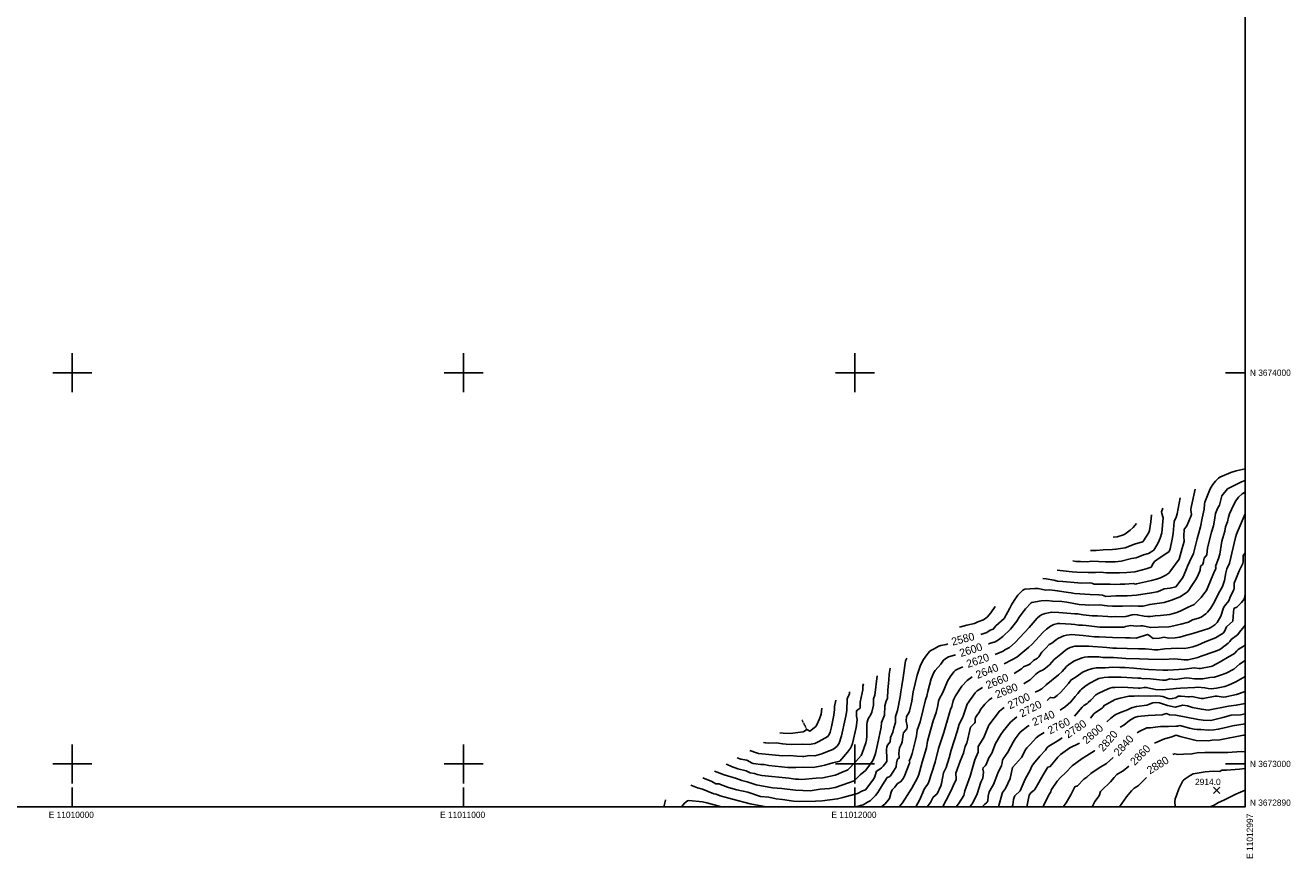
# Model space of a CAD drawing. Header units: feet. Extents: x 11006877 to 11013113, y 3672760 to 3677016.
# Tile 2 of 3: x 11009880 to 11013113, y 3672760 to 3674888. Entities that reach past the tile are written whole.
import ezdxf
from ezdxf.enums import TextEntityAlignment as Align

# ---------------------------------------------------------------- set-up
doc = ezdxf.new("R2010")
doc.units = ezdxf.units.FT
doc.header["$MEASUREMENT"] = 0
doc.linetypes.add('DIVIDE', pattern=[1.25, 0.5, -0.25, 0, -0.25, 0, -0.25])
doc.layers.get('0').update_dxf_attribs({"linetype": 'CONTINUOUS'})
for name, color, linetype in [('DD_CO_IN', 1, 'CONTINUOUS'), ('DD_TM_CR', 7, 'CONTINUOUS'), ('DD_WC_CL', 5, 'DIVIDE'), ('DS_CO_SP', 1, 'CONTINUOUS'), ('DT_CO_EL', 1, 'CONTINUOUS'), ('DT_CO_SP', 1, 'CONTINUOUS'), ('GD_TM_S1', 7, 'CONTINUOUS')]:
    doc.layers.add(name, color=color, linetype=linetype)

# ---------------------------------------------------------------- blocks, each defined once
blk = doc.blocks.new('SSE')
at = {"color": 0, "linetype": 'ByBlock'}
for p, q in [((-3.922005, 3.922005), (3.922005, -3.922005)), ((-3.922005, -3.922005), (3.922005, 3.922005))]:
    blk.add_line(p, q, dxfattribs=at)

msp = doc.modelspace()

# ---------------------------------------------------------------- linework, layer by layer
at = {"layer": 'DD_CO_IN'}
for points, elevation in [([(11012914.7, 3673714.5), (11012921, 3673722.6), (11012928.8, 3673730.4), (11012932.7, 3673733), (11012960.6, 3673744.8), (11012974, 3673748.9), (11012997, 3673754)], 2580), ([(11012883.1, 3673605.8), (11012887.2, 3673627.8), (11012892.2, 3673650.9), (11012893.3, 3673663.7), (11012894.3, 3673669.2), (11012907.6, 3673703), (11012910, 3673707.6), (11012914.7, 3673714.5)], 2580), ([(11012952.3, 3673703), (11012970.7, 3673712.9), (11012987.9, 3673721), (11012997, 3673724.1)], 2600), ([(11012810.9, 3673574.4), (11012813.5, 3673589.1), (11012815.9, 3673619.8), (11012820.7, 3673631), (11012823.2, 3673639.5), (11012831, 3673680)], 2540), ([(11012858, 3673652.2), (11012869.6, 3673702.7)], 2560), ([(11012918.2, 3673618.3), (11012921.6, 3673640.1), (11012926.4, 3673653.3), (11012931.1, 3673661.4), (11012937.1, 3673685.4), (11012952.3, 3673703)], 2600), ([(11012946.9, 3673605.8), (11012951.6, 3673619.2), (11012954.6, 3673630.9), (11012957.4, 3673638.9), (11012967, 3673661.6), (11012973, 3673672.7), (11012980.4, 3673681.6), (11012989.8, 3673690.6), (11012997, 3673694.3)], 2620), ([(11012763.6, 3673546.7), (11012771.7, 3673559), (11012774.7, 3673564.8), (11012779.6, 3673577), (11012784, 3673591.1), (11012787.7, 3673628.7), (11012783.7, 3673640.1), (11012783.5, 3673644.1), (11012786.5, 3673653.9)], 2520), ([(11012836.2, 3673551.2), (11012841.3, 3673568.7), (11012840.7, 3673582.1), (11012841, 3673599.1), (11012842, 3673601), (11012846.7, 3673606.4), (11012849, 3673610.1), (11012859.3, 3673635.2), (11012859.6, 3673637.6), (11012858, 3673648.9), (11012858, 3673652.2)], 2560), ([(11012659.4, 3673579.4), (11012669.9, 3673580.9), (11012685.8, 3673585.2), (11012689.6, 3673587), (11012703.6, 3673597.5), (11012711.2, 3673604.3), (11012719, 3673614.3)], 2480), ([(11012750.6, 3673591.5), (11012752.6, 3673597), (11012755.9, 3673619.1), (11012757.8, 3673637.1)], 2500), ([(11012890.6, 3673517), (11012891.2, 3673522.8), (11012892.5, 3673526.1), (11012899.5, 3673534.5), (11012900.6, 3673552.3), (11012911.3, 3673592.3), (11012916.3, 3673608.6), (11012918.2, 3673618.3)], 2600), ([(11012976.9, 3673591.2), (11012997, 3673639.1)], 2640), ([(11012658, 3673547.8), (11012667, 3673548.6), (11012690.4, 3673552.6), (11012714, 3673561.4), (11012734.4, 3673567.7), (11012736.4, 3673568.7), (11012737.6, 3673570), (11012750.6, 3673591.5)], 2500), ([(11012847.3, 3673498.3), (11012849.8, 3673505.9), (11012854.7, 3673517), (11012865.4, 3673537.6), (11012874.6, 3673575.6), (11012883.1, 3673605.8)], 2580), ([(11012921.7, 3673502), (11012921.5, 3673504.9), (11012922, 3673507.3), (11012928.8, 3673525.4), (11012932, 3673536.3), (11012937.8, 3673569.8), (11012944.7, 3673594.6), (11012946.9, 3673605.8)], 2620), ([(11012950.1, 3673498.4), (11012957.1, 3673513.5), (11012972.1, 3673578.7), (11012974.6, 3673587.1), (11012976.9, 3673591.2)], 2640), ([(11012601.8, 3673545.5), (11012616.4, 3673545.4), (11012634.4, 3673547), (11012658, 3673547.8)], 2500), ([(11012679.8, 3673518.2), (11012706.9, 3673525.2), (11012718.2, 3673527.1), (11012737.5, 3673534.4), (11012750.1, 3673538.2), (11012761.3, 3673544.7), (11012763.6, 3673546.7)], 2520), ([(11012756.9, 3673503.3), (11012761.6, 3673512.2), (11012765.7, 3673517.6), (11012777.4, 3673525.8), (11012797, 3673538.4), (11012802.5, 3673543.4), (11012805.8, 3673549.8), (11012810.9, 3673574.4)], 2540), ([(11012770.5, 3673472.5), (11012780.4, 3673475.8), (11012794.7, 3673482.7), (11012801.6, 3673487.9), (11012807.5, 3673494.3), (11012828.4, 3673523.5), (11012836.2, 3673551.2)], 2560), ([(11012556.6, 3673519), (11012564.5, 3673517.7), (11012576.7, 3673517.4)], 2520), ([(11012576.7, 3673517.4), (11012593.4, 3673517), (11012604.2, 3673518), (11012640.5, 3673516.8), (11012665, 3673517), (11012679.8, 3673518.2)], 2520), ([(11012830.7, 3673427.2), (11012844.8, 3673436.3), (11012848.8, 3673439.4), (11012853.5, 3673444.5), (11012859.5, 3673453.2), (11012871, 3673471.2), (11012876.1, 3673480.6), (11012881.9, 3673495.6), (11012883.2, 3673504.4), (11012884.8, 3673506.8), (11012887.7, 3673508.6), (11012889.3, 3673510.2), (11012890.6, 3673517)], 2600), ([(11012973.2, 3673472.1), (11012981.6, 3673493.6), (11012991, 3673512.2), (11012991.9, 3673517.8), (11012991.8, 3673532.4), (11012997, 3673539.9)], 2660), ([(11012516.8, 3673495.6), (11012554.9, 3673491.1)], 2540), ([(11012554.9, 3673491.1), (11012567.1, 3673489.8), (11012595.6, 3673488.9), (11012614.3, 3673489), (11012627.8, 3673490.1), (11012642.8, 3673488.6), (11012650.8, 3673488.6)], 2540), ([(11012650.8, 3673488.6), (11012675.6, 3673488.4), (11012694.6, 3673489), (11012714.9, 3673491.3), (11012735.1, 3673495.9), (11012746.6, 3673499.3), (11012756.9, 3673503.3)], 2540), ([(11012772.4, 3673440.3), (11012778.7, 3673442.2), (11012790.5, 3673447.5), (11012805.7, 3673449.4), (11012820, 3673453), (11012833.3, 3673470.2), (11012837.4, 3673476.3), (11012841.5, 3673484.3), (11012847.3, 3673498.3)], 2580), ([(11012884.6, 3673425), (11012891.6, 3673435.2), (11012898.2, 3673442.9), (11012918.8, 3673493), (11012921.7, 3673498.8), (11012921.7, 3673502)], 2620), ([(11012901.1, 3673388.3), (11012908.4, 3673397.6), (11012917.6, 3673412.5), (11012929.3, 3673435.5), (11012939.4, 3673453.9), (11012944.5, 3673468.9), (11012947.3, 3673488.8), (11012950.1, 3673498.4)], 2640), ([(11012480.2, 3673474.1), (11012488.3, 3673472.8)], 2560), ([(11012488.3, 3673472.8), (11012507.8, 3673469.6), (11012517.1, 3673467.2), (11012531.1, 3673466.6), (11012569.8, 3673462.5), (11012579.6, 3673462.1)], 2560), ([(11012579.6, 3673462.1), (11012599.5, 3673462.5), (11012605.6, 3673461.7), (11012611.4, 3673459.7), (11012613.9, 3673459.6), (11012652.1, 3673459.6), (11012664.5, 3673458.6), (11012677.6, 3673459.6)], 2560), ([(11012677.6, 3673459.6), (11012690, 3673459.8), (11012710.8, 3673461.3), (11012716.6, 3673459.8), (11012719.8, 3673460), (11012757.7, 3673468.8), (11012770.5, 3673472.5)], 2560), ([(11012934.9, 3673377.4), (11012942, 3673398.8), (11012944.5, 3673403.1), (11012955.1, 3673417.3), (11012959.7, 3673429.2), (11012968.1, 3673445.4), (11012968.9, 3673448.9), (11012969.2, 3673461.8), (11012973.2, 3673472.1)], 2660), ([(11012395.8, 3673397.9), (11012400.8, 3673408), (11012409.9, 3673423), (11012416.3, 3673431), (11012424.6, 3673439.8), (11012429.3, 3673444.2), (11012433.8, 3673446.6), (11012446.6, 3673447.3)], 2580), ([(11012436, 3673396.6), (11012450.1, 3673411.8), (11012451.7, 3673412.6), (11012476.1, 3673417.2), (11012489.9, 3673418.1), (11012504.7, 3673416.4), (11012528.6, 3673415)], 2600), ([(11012446.6, 3673447.3), (11012459.8, 3673448.8), (11012467.4, 3673448.6), (11012487.4, 3673444.3), (11012497.9, 3673444.6), (11012517, 3673442.8), (11012545.2, 3673437.8)], 2580), ([(11012545.2, 3673437.8), (11012552.1, 3673437.7), (11012561.3, 3673435.8), (11012601, 3673433.3), (11012623.2, 3673432.6), (11012632.7, 3673431), (11012640.6, 3673428)], 2580), ([(11012640.6, 3673428), (11012666.7, 3673429.4), (11012695.2, 3673429.7), (11012719.8, 3673431.8), (11012757.8, 3673437.3), (11012772.4, 3673440.3)], 2580), ([(11012736.5, 3673403.3), (11012753.3, 3673407.9), (11012790.3, 3673412.8), (11012808.8, 3673418.4), (11012823.9, 3673424.9), (11012830.7, 3673427.2)], 2600), ([(11012780.4, 3673379.1), (11012804.8, 3673382.1), (11012822.8, 3673387.4), (11012833, 3673391.5), (11012851.7, 3673400.8), (11012866.6, 3673407.3), (11012884.6, 3673425)], 2620), ([(11012965.6, 3673364.7), (11012966.2, 3673376.6), (11012968.3, 3673397.1), (11012969.4, 3673398.5), (11012975.5, 3673401), (11012981, 3673405.5), (11012988.1, 3673412.9), (11012994.2, 3673421.1), (11012997, 3673433.4)], 2680), ([(11012337.1, 3673336.1), (11012345.8, 3673342.1), (11012353.4, 3673344.8), (11012360.2, 3673352.7), (11012381.4, 3673372.1), (11012395.8, 3673397.9)], 2580), ([(11012337.7, 3673375.2), (11012347.4, 3673385.9), (11012358.5, 3673402.7)], 2560), ([(11012366.4, 3673317.5), (11012378, 3673325.7), (11012397.5, 3673344.6), (11012413.4, 3673365.1), (11012419.9, 3673375.2), (11012436, 3673396.6)], 2600), ([(11012465.7, 3673372.2), (11012472.5, 3673378.8), (11012478.1, 3673382.2), (11012486.2, 3673384.8), (11012503.1, 3673387.6), (11012520.7, 3673387.3), (11012562.1, 3673383.5), (11012568.7, 3673383.8), (11012583.5, 3673381.2)], 2620), ([(11012528.6, 3673415), (11012541.5, 3673413.4), (11012573.2, 3673407.4), (11012588.3, 3673407), (11012597.9, 3673405.6), (11012624.9, 3673406.9)], 2600), ([(11012624.9, 3673406.9), (11012644.7, 3673404), (11012658.2, 3673403), (11012683.7, 3673402.9), (11012707.5, 3673404), (11012723.4, 3673403), (11012736.5, 3673403.3)], 2600), ([(11012806.7, 3673351.3), (11012833, 3673357.1), (11012852.2, 3673362.2), (11012862.1, 3673368.6), (11012878, 3673372.8), (11012884.6, 3673375.3), (11012896.5, 3673383.3), (11012901.1, 3673388.3)], 2640), ([(11012267.2, 3673349.2), (11012286.2, 3673354.9), (11012305.8, 3673358.9), (11012313.7, 3673363.6), (11012328.8, 3673368.6), (11012337.7, 3673375.2)], 2560), ([(11012387.8, 3673294), (11012395.2, 3673297.8), (11012409.3, 3673310.6), (11012445.2, 3673348.6), (11012465.7, 3673372.2)], 2620), ([(11012480.6, 3673336.8), (11012489.3, 3673344.4), (11012500, 3673352.5), (11012507.9, 3673356.3), (11012518.3, 3673359), (11012523.8, 3673359.2), (11012552.2, 3673357.5), (11012561.6, 3673356.6), (11012571.2, 3673354.6), (11012581.2, 3673354.7), (11012591, 3673353.6)], 2640), ([(11012583.5, 3673381.2), (11012605.8, 3673378.7), (11012619.8, 3673378.9), (11012646.3, 3673376.6), (11012655.6, 3673376.2), (11012666.9, 3673376.7), (11012684.4, 3673376.2)], 2620), ([(11012591, 3673353.6), (11012625.8, 3673349.8), (11012659.3, 3673349.9), (11012683.3, 3673349.3), (11012687.2, 3673349.7), (11012691.6, 3673351.1)], 2640), ([(11012684.4, 3673376.2), (11012692.1, 3673376.7), (11012708.7, 3673381.2), (11012714.8, 3673381.9), (11012721.4, 3673381.4), (11012738.9, 3673377.8), (11012747.8, 3673376.8), (11012754.8, 3673376.9), (11012767.4, 3673378.7), (11012780.4, 3673379.1)], 2620), ([(11012691.6, 3673351.1), (11012700, 3673353.3), (11012704.8, 3673353.7), (11012718.6, 3673352.3), (11012729.8, 3673353.1), (11012735.4, 3673352.8), (11012755.7, 3673348.7), (11012774.8, 3673349.9), (11012802.2, 3673350.6), (11012806.7, 3673351.3)], 2640), ([(11012847, 3673328.9), (11012863.3, 3673333), (11012903.8, 3673346.4), (11012909.5, 3673349), (11012919.4, 3673355.9), (11012925.3, 3673361.7), (11012934.9, 3673377.4)], 2660), ([(11012894.5, 3673312.1), (11012921.5, 3673322.7), (11012940.5, 3673334.6), (11012944.2, 3673338.9), (11012949.7, 3673350.8), (11012965.6, 3673364.7)], 2680), ([(11012935.3, 3673294.4), (11012953.9, 3673308.8), (11012957.6, 3673312.7), (11012961.4, 3673318.2), (11012977.6, 3673330.3), (11012986, 3673341.3), (11012994.6, 3673351), (11012997, 3673354.4)], 2700), ([(11012321.7, 3673330.9), (11012337.1, 3673336.1)], 2580), ([(11012400.9, 3673266.2), (11012413.2, 3673272.8), (11012444.3, 3673298.4), (11012451.8, 3673305.3), (11012480.6, 3673336.8)], 2640), ([(11012480.9, 3673289), (11012488.7, 3673296.5), (11012496.6, 3673305.4), (11012503.4, 3673309), (11012515, 3673318.1), (11012519.9, 3673321.1), (11012533.9, 3673327.2), (11012540.6, 3673329.2), (11012554.5, 3673330.5), (11012562.3, 3673330)], 2660), ([(11012562.3, 3673330), (11012583.3, 3673328.4), (11012611.8, 3673325), (11012624, 3673325), (11012658.1, 3673323), (11012691.6, 3673322.5)], 2660), ([(11012691.6, 3673322.5), (11012702.9, 3673322.4), (11012718.9, 3673321.2), (11012747.1, 3673330.7), (11012750.5, 3673329), (11012761.9, 3673320.4)], 2660), ([(11012761.9, 3673320.4), (11012778, 3673321.8), (11012789.7, 3673323.7), (11012801.2, 3673321.6), (11012818.4, 3673322), (11012830.5, 3673324), (11012847, 3673328.9)], 2660), ([(11012159.1, 3673226.9), (11012167, 3673249.7), (11012173.8, 3673264.8), (11012180.9, 3673275.6), (11012190.6, 3673287.1), (11012194.1, 3673290.3), (11012201, 3673293.4), (11012214, 3673301), (11012219.6, 3673302.8), (11012232.8, 3673305.7)], 2580), ([(11012232.8, 3673305.7), (11012237, 3673306.9)], 2580), ([(11012340.8, 3673306.4), (11012343.7, 3673308), (11012358.1, 3673312.2), (11012366.4, 3673317.5)], 2600), ([(11012358.2, 3673279.9), (11012379.1, 3673288.4), (11012382.8, 3673291.4), (11012387.8, 3673294)], 2620), ([(11012406.4, 3673231), (11012425.1, 3673242.7), (11012430.6, 3673248), (11012444.7, 3673254.2), (11012448.6, 3673256.5), (11012456, 3673264), (11012466.4, 3673270.4), (11012469.9, 3673273.5), (11012477.7, 3673285.3), (11012480.9, 3673289)], 2660), ([(11012526, 3673280.5), (11012537.1, 3673290), (11012543, 3673294), (11012550, 3673297.5), (11012561.6, 3673301.1), (11012597.6, 3673301.1)], 2680), ([(11012597.6, 3673301.1), (11012608.2, 3673300.6), (11012632.2, 3673298.2), (11012644, 3673297.7), (11012658.8, 3673295.8), (11012668.4, 3673296), (11012695.3, 3673295.2)], 2680), ([(11012695.3, 3673295.2), (11012724.5, 3673294), (11012742.1, 3673294.6), (11012758.3, 3673292.1), (11012765.5, 3673291.5), (11012773.9, 3673292), (11012791.7, 3673294.6)], 2680), ([(11012791.7, 3673294.6), (11012824.2, 3673295.6), (11012841.8, 3673295.3), (11012851, 3673296.4), (11012863.2, 3673299.5), (11012875.8, 3673303.9), (11012894.5, 3673312.1)], 2680), ([(11012851.7, 3673266.2), (11012876, 3673272), (11012884.5, 3673275.5), (11012916.7, 3673286.5), (11012930.4, 3673291.8), (11012935.3, 3673294.4)], 2700), ([(11012883.3, 3673243.8), (11012909.5, 3673248.8), (11012912.7, 3673250.1), (11012932.9, 3673260.8), (11012956.1, 3673274.6), (11012967.3, 3673280.5), (11012970.4, 3673282.8), (11012975.9, 3673289.1)], 2720), ([(11012975.9, 3673289.1), (11012979.4, 3673292.3), (11012997, 3673303.4)], 2720), ([(11012122.8, 3673220.7), (11012129.4, 3673263.7), (11012132.8, 3673270.2)], 2560), ([(11012204.8, 3673238.9), (11012219.5, 3673254.7), (11012226.6, 3673265.2), (11012229.7, 3673268), (11012239.4, 3673273.5), (11012248.4, 3673275.9), (11012257.2, 3673279.1)], 2600), ([(11012380.9, 3673255.7), (11012400.9, 3673266.2)], 2640), ([(11012435.3, 3673206.9), (11012447.7, 3673215), (11012462, 3673229.2), (11012466.6, 3673232.9), (11012471.6, 3673236), (11012481.2, 3673240.5), (11012487.2, 3673245), (11012496.7, 3673253), (11012509, 3673266.7), (11012526, 3673280.5)], 2680), ([(11012488.2, 3673202.1), (11012520.4, 3673228), (11012529.2, 3673236.7), (11012540.3, 3673248.9), (11012546.9, 3673254.5), (11012561.1, 3673263.6), (11012580.2, 3673271.4)], 2700), ([(11012580.2, 3673271.4), (11012587, 3673273.2), (11012594.8, 3673273.8), (11012623.3, 3673273.4), (11012633.3, 3673272.3), (11012661, 3673272.2)], 2700), ([(11012661, 3673272.2), (11012691.9, 3673269.5), (11012727, 3673268.7), (11012750.4, 3673267.5)], 2700), ([(11012750.4, 3673267.5), (11012787.3, 3673266.9), (11012817.2, 3673268.3), (11012841.4, 3673266), (11012851.7, 3673266.2)], 2700), ([(11012967.8, 3673242.5), (11012982.4, 3673254.9), (11012997, 3673264)], 2740), ([(11012051.1, 3673176), (11012056.3, 3673225.3)], 2520), ([(11012079.5, 3673160.1), (11012082.7, 3673168.3), (11012083.6, 3673189.7), (11012086.7, 3673214.3), (11012087.5, 3673229.7), (11012089.7, 3673244.9)], 2540), ([(11012132, 3673121.1), (11012137.8, 3673130.6), (11012139.5, 3673134.8), (11012145, 3673160.3), (11012148.8, 3673184), (11012159.1, 3673226.9)], 2580), ([(11012174.1, 3673138.8), (11012180.2, 3673163.8), (11012183.4, 3673173), (11012185.8, 3673184.8), (11012195.1, 3673217.4), (11012201.5, 3673233.8), (11012204.8, 3673238.9)], 2600), ([(11012215.5, 3673165.9), (11012224.4, 3673182.3), (11012236.2, 3673211.2), (11012243, 3673222.4), (11012252.6, 3673235), (11012256.3, 3673238.5), (11012260.5, 3673241.4), (11012275.9, 3673248.5)], 2620), ([(11012510.1, 3673170), (11012516.6, 3673174.6), (11012525.8, 3673183.2), (11012546, 3673205.5), (11012552.7, 3673214.6), (11012554.5, 3673216.1), (11012565.5, 3673222.9), (11012583.3, 3673235.3), (11012598.7, 3673241.7), (11012607.6, 3673244), (11012616.2, 3673245.3)], 2720), ([(11012616.2, 3673245.3), (11012639.1, 3673246), (11012658, 3673247.2), (11012676.6, 3673246.4), (11012690, 3673246.6), (11012712.8, 3673245.1)], 2720), ([(11012712.8, 3673245.1), (11012720.3, 3673244.1), (11012750.3, 3673241.7), (11012786.6, 3673239.8), (11012799.5, 3673239.8)], 2720), ([(11012799.5, 3673239.8), (11012841.7, 3673241.9), (11012866.4, 3673245.3), (11012879.2, 3673243.8), (11012883.3, 3673243.8)], 2720), ([(11012888.6, 3673217.6), (11012893.1, 3673218), (11012906.7, 3673220.9), (11012918.6, 3673221.5), (11012934.3, 3673226.6), (11012948.8, 3673232.1), (11012967.8, 3673242.5)], 2740), ([(11012902.8, 3673192.8), (11012910, 3673192.2), (11012924.2, 3673193.7), (11012944.9, 3673198.2), (11012954.4, 3673201.3), (11012972.9, 3673209.9), (11012990.8, 3673219.8), (11012997, 3673223.9)], 2760), ([(11012019.8, 3673189.7), (11012020.3, 3673198.7), (11012021.7, 3673205)], 2500), ([(11012103.8, 3673121.6), (11012109, 3673136.2), (11012115.8, 3673171.2), (11012117.2, 3673183.9), (11012120.1, 3673199.4), (11012122.8, 3673220.7)], 2560), ([(11012241.7, 3673130.7), (11012244.5, 3673139.4), (11012247.6, 3673146.8), (11012251.2, 3673160.9), (11012252.9, 3673165.6), (11012257.1, 3673173.7), (11012272.7, 3673198.8), (11012287.1, 3673213.6), (11012299.3, 3673222.7)], 2640), ([(11012307.3, 3673181.7), (11012312.6, 3673186.6), (11012319, 3673191.4), (11012325.8, 3673195.6)], 2660), ([(11012431.1, 3673204.7), (11012435.3, 3673206.9)], 2680), ([(11012460.2, 3673183.5), (11012469.6, 3673187.7), (11012477.6, 3673192.3), (11012488.2, 3673202.1)], 2700), ([(11012538.3, 3673146.8), (11012551.8, 3673158.5), (11012562.6, 3673172.6), (11012569.8, 3673180), (11012576.3, 3673188.3), (11012579.2, 3673191.1), (11012591, 3673200.9), (11012599.8, 3673206.8), (11012616.4, 3673215.4), (11012623.2, 3673218)], 2740), ([(11012615.1, 3673176.8), (11012624.6, 3673182.1), (11012645.3, 3673191.5), (11012651.6, 3673194), (11012657.2, 3673195.4), (11012664.4, 3673195), (11012683.6, 3673196.1), (11012724.4, 3673193.6)], 2760), ([(11012623.2, 3673218), (11012636.7, 3673220.9), (11012647.8, 3673222), (11012663.8, 3673221.6), (11012680.1, 3673221.9), (11012723, 3673219.4)], 2740), ([(11012723, 3673219.4), (11012729.9, 3673219.6), (11012736.6, 3673217.2), (11012743.7, 3673218.2), (11012755, 3673217.8), (11012785.9, 3673213.9), (11012794.5, 3673214.4), (11012801.6, 3673216.7)], 2740), ([(11012724.4, 3673193.6), (11012728.6, 3673193.6), (11012739.7, 3673195.6), (11012744.1, 3673195.8), (11012768.3, 3673190.3), (11012784.6, 3673189.3), (11012812.9, 3673191.9)], 2760), ([(11012801.6, 3673216.7), (11012803.7, 3673217.3), (11012819.4, 3673216), (11012846, 3673220), (11012854.4, 3673219.6), (11012867.8, 3673217.5), (11012888.6, 3673217.6)], 2740), ([(11012812.9, 3673191.9), (11012820.4, 3673193.2), (11012832.1, 3673194.1), (11012868.6, 3673195.2), (11012875.4, 3673196), (11012893.6, 3673194.9), (11012902.8, 3673192.8)], 2760), ([(11011948, 3673139.5), (11011948, 3673147.2), (11011950.7, 3673163.4)], 2460), ([(11011975, 3673114.8), (11011976.9, 3673122.3), (11011979.2, 3673136.2), (11011980.3, 3673166.2), (11011984.6, 3673175.5), (11011985.7, 3673179.2), (11011986.2, 3673184.2)], 2480), ([(11012005.5, 3673113.9), (11012003.7, 3673122.4), (11012004.2, 3673134.8), (11012005.6, 3673137.1), (11012013.6, 3673142.8), (11012013.1, 3673157.5), (11012018.7, 3673181.4), (11012019.8, 3673189.7)], 2500), ([(11012030.4, 3673070.6), (11012030.3, 3673100.8), (11012031, 3673107), (11012032.5, 3673112.9), (11012033.7, 3673115.7), (11012040.5, 3673126.6), (11012043.1, 3673132.4), (11012047, 3673150.2), (11012047.7, 3673166.1), (11012051.1, 3673176)], 2520), ([(11012057.9, 3673049.5), (11012067, 3673093.8), (11012068, 3673105.6), (11012075.1, 3673124.6), (11012076.5, 3673148.9), (11012077.6, 3673154.6), (11012079.5, 3673160.1)], 2540), ([(11012187.6, 3673067.8), (11012199.6, 3673110.5), (11012207.1, 3673131.6), (11012211.6, 3673149.2), (11012213.8, 3673160.8), (11012215.5, 3673165.9)], 2620), ([(11012266.5, 3673101.7), (11012275.6, 3673119.5), (11012286.7, 3673152.8), (11012307.3, 3673181.7)], 2660), ([(11012295.5, 3673094.2), (11012306, 3673105.1), (11012307.3, 3673108), (11012306.9, 3673114.7), (11012308.1, 3673118.7), (11012312.9, 3673126.2), (11012317.4, 3673131.6), (11012321.1, 3673139), (11012331.7, 3673152.7), (11012342.7, 3673163.9)], 2680), ([(11012342.7, 3673163.9), (11012350.4, 3673169.3)], 2680), ([(11012490.8, 3673161.8), (11012499, 3673169.4), (11012500.8, 3673169.8), (11012505.9, 3673168.7), (11012510.1, 3673170)], 2720), ([(11012561.2, 3673122.3), (11012580.3, 3673144.8), (11012584.9, 3673149), (11012592.3, 3673153.8), (11012595.8, 3673156.8), (11012602.4, 3673163.2), (11012615.1, 3673176.8)], 2760), ([(11012610.1, 3673128), (11012614.8, 3673131.9), (11012631.9, 3673142.6), (11012634.5, 3673145.3), (11012637, 3673149.4), (11012640, 3673151.4), (11012664.7, 3673164.3), (11012678, 3673168.1)], 2780), ([(11012678, 3673168.1), (11012700.1, 3673173), (11012713.7, 3673173.4), (11012724.1, 3673174.5), (11012754.7, 3673173.3), (11012767.7, 3673174.3), (11012780.3, 3673173.6)], 2780), ([(11012780.3, 3673173.6), (11012787, 3673172.1), (11012800.4, 3673167.5), (11012804.9, 3673166.6), (11012810.6, 3673167.1), (11012820.2, 3673169.2), (11012826.1, 3673173.5), (11012833.6, 3673173.2)], 2780), ([(11012833.6, 3673173.2), (11012852.1, 3673171.1), (11012854.8, 3673171.2), (11012861.2, 3673172.7), (11012885, 3673167.5), (11012890, 3673167.1), (11012920.4, 3673172.9)], 2780), ([(11012920.4, 3673172.9), (11012925.3, 3673173.1), (11012940.6, 3673170.6), (11012947.8, 3673171.1), (11012963.2, 3673175), (11012974.8, 3673177.2), (11012997, 3673185.3)], 2780), ([(11011899.5, 3673094.8), (11011902.1, 3673098.3), (11011909.2, 3673115.2), (11011913.5, 3673127.6), (11011915.5, 3673142.7)], 2440), ([(11011907.4, 3673057.2), (11011930.6, 3673070.4), (11011932.6, 3673072.8), (11011934.9, 3673077.1), (11011936.5, 3673080.8), (11011940.3, 3673095.1), (11011946, 3673124.6), (11011948, 3673139.5)], 2460), ([(11012154.9, 3673061.1), (11012157.4, 3673072), (11012159, 3673086.2), (11012166.5, 3673107.8), (11012174.1, 3673138.8)], 2600), ([(11012205.2, 3673004.8), (11012213.1, 3673039.1), (11012226.7, 3673080.6), (11012241.7, 3673130.7)], 2640), ([(11012336, 3673084.6), (11012341.7, 3673098.8), (11012369, 3673134.9), (11012377.4, 3673141.7), (11012381.5, 3673144.1)], 2700), ([(11012524.3, 3673137.3), (11012538.3, 3673146.8)], 2740), ([(11012601.8, 3673117.2), (11012610.1, 3673128)], 2780), ([(11012664.9, 3673125.2), (11012676.1, 3673130.8), (11012696.8, 3673138.3), (11012707, 3673143.7), (11012719, 3673146.4), (11012745.8, 3673150.3), (11012761.4, 3673156.5)], 2800), ([(11012701.8, 3673111.4), (11012714.1, 3673118.4), (11012722.9, 3673121.4), (11012749.4, 3673123.9), (11012784.9, 3673125.8), (11012792.8, 3673128)], 2820), ([(11012761.4, 3673156.5), (11012768.6, 3673157.3), (11012777.8, 3673156), (11012798.9, 3673149.5), (11012818.1, 3673145.4), (11012838, 3673150.2), (11012849.5, 3673148.1), (11012862.5, 3673144.4)], 2800), ([(11012792.8, 3673128), (11012795.8, 3673128.7), (11012803.8, 3673125.9), (11012820.1, 3673124.3), (11012877.3, 3673113.8), (11012889.7, 3673112.3), (11012909.6, 3673111.2)], 2820), ([(11012862.5, 3673144.4), (11012885.4, 3673139.9), (11012902.5, 3673137.6), (11012954.6, 3673147.5)], 2800), ([(11012909.6, 3673111.2), (11012940.3, 3673118.4), (11012961.4, 3673124.4), (11012985.1, 3673125.3), (11012997, 3673127.7)], 2820), ([(11012954.6, 3673147.5), (11012974.3, 3673150), (11012997, 3673154.9)], 2800), ([(11011834.8, 3673077.9), (11011867.3, 3673082.3), (11011871.2, 3673083.9), (11011877.2, 3673087.6), (11011879.1, 3673087.2), (11011884.4, 3673083.5), (11011899.5, 3673094.8)], 2440), ([(11011930, 3673031.8), (11011943, 3673037.3), (11011949.5, 3673041.3), (11011954.4, 3673045.7), (11011959.8, 3673053.4), (11011965.7, 3673072.2), (11011975, 3673114.8)], 2480), ([(11011961, 3673007.5), (11011981.2, 3673030.3), (11011988.6, 3673040), (11011991.3, 3673045), (11011993.6, 3673052.3), (11012003.2, 3673093.1), (11012004.9, 3673105.5), (11012005.5, 3673113.9)], 2500), ([(11012083.4, 3673048.1), (11012089.9, 3673056.3), (11012091, 3673067.6), (11012097.1, 3673081.6), (11012099.4, 3673092.6), (11012103.2, 3673105.9), (11012103.8, 3673121.6)], 2560), ([(11012112.1, 3673027.2), (11012113.8, 3673041.2), (11012118.7, 3673051.1), (11012120.4, 3673056.2), (11012122.8, 3673076.3), (11012124.4, 3673079.2), (11012132.2, 3673089.5), (11012133.5, 3673092.8), (11012133.6, 3673097.3), (11012131.1, 3673109.3), (11012132, 3673121.1)], 2580), ([(11012232.7, 3672991.1), (11012240.5, 3673015.6), (11012245.6, 3673035.3), (11012261.2, 3673082.5), (11012266.5, 3673101.7)], 2660), ([(11012269.2, 3673006.8), (11012277.2, 3673027.8), (11012281.9, 3673045.5), (11012285.9, 3673053.5), (11012295.5, 3673094.2)], 2680), ([(11012349.6, 3673027.6), (11012358.8, 3673052.2), (11012372.7, 3673075.1), (11012378.6, 3673083.4), (11012397, 3673106.4), (11012413.2, 3673120.4)], 2720), ([(11012377.2, 3673009.8), (11012379.1, 3673013.4), (11012390.9, 3673030.2), (11012404.2, 3673055.7), (11012409, 3673064), (11012414.1, 3673071.4), (11012422, 3673080.8), (11012442, 3673096.4)], 2740), ([(11012442, 3673096.4), (11012445.2, 3673098.5)], 2740), ([(11012643.2, 3673107.5), (11012654, 3673117.2), (11012664.9, 3673125.2)], 2800), ([(11012678, 3673094.1), (11012686.7, 3673099.1), (11012701.8, 3673111.4)], 2820), ([(11012720.8, 3673079.7), (11012726.3, 3673083.3), (11012746.1, 3673092.2), (11012754.9, 3673092.2), (11012766.9, 3673094.1), (11012780.4, 3673095.5)], 2840), ([(11012780.4, 3673095.5), (11012801.3, 3673095.3), (11012820.3, 3673096.2), (11012824.1, 3673096.6), (11012829.7, 3673098.1), (11012854.7, 3673091.7), (11012866.7, 3673089.2)], 2840), ([(11012947.6, 3673093.4), (11012965.1, 3673097.4), (11012997, 3673102.4)], 2840), ([(11011808.4, 3673079.8), (11011816.3, 3673078.6), (11011834.8, 3673077.9)], 2440), ([(11011956, 3672973.5), (11011968.8, 3672979.8), (11011978.7, 3672983.4), (11011981.8, 3672985.3), (11012002.5, 3673006.3), (11012015.4, 3673021.3), (11012018.7, 3673027.3), (11012027.9, 3673054), (11012029.4, 3673061.2), (11012030.4, 3673070.6)], 2520), ([(11012145, 3672938.3), (11012159.7, 3672964.8), (11012163.2, 3672973.4), (11012171.7, 3673004.8), (11012183.1, 3673041), (11012185.5, 3673058.6), (11012187.6, 3673067.8)], 2620), ([(11012302.7, 3672998.8), (11012306.2, 3673010.5), (11012314.9, 3673030.3), (11012314.7, 3673044.5), (11012328.9, 3673067.8), (11012336, 3673084.6)], 2700), ([(11012435, 3673035.4), (11012438.9, 3673041.3), (11012448.6, 3673050.3), (11012463.1, 3673066.3), (11012470.5, 3673072.4), (11012483.6, 3673080.7)], 2760), ([(11012452.2, 3672994.4), (11012456, 3673000.1), (11012472.6, 3673020), (11012486.6, 3673035.2), (11012490.7, 3673042), (11012495.2, 3673045.6), (11012520.7, 3673060.5), (11012529.7, 3673066.8)], 2780), ([(11012765.2, 3673053.4), (11012791.3, 3673064.4), (11012807.5, 3673068.7), (11012820.7, 3673073.6), (11012830.7, 3673070.1)], 2860), ([(11012830.7, 3673070.1), (11012864.9, 3673061.2), (11012872, 3673060.2), (11012902.6, 3673059.3), (11012912.8, 3673060.5), (11012932.2, 3673061.5)], 2860), ([(11012866.7, 3673089.2), (11012875, 3673087.6), (11012884.1, 3673087.8), (11012903.2, 3673086), (11012916.6, 3673087), (11012928.3, 3673088.6), (11012947.6, 3673093.4)], 2840), ([(11012932.2, 3673061.5), (11012993.2, 3673073.4), (11012997, 3673073.7)], 2860), ([(11011730.9, 3673034.3), (11011748, 3673028.1), (11011753.4, 3673026.9), (11011815.2, 3673020.5), (11011833.3, 3673021.3), (11011851.7, 3673020.2)], 2480), ([(11011766.3, 3673055.1), (11011771.9, 3673053.9), (11011778.6, 3673053.5), (11011798.5, 3673054), (11011815.4, 3673051.1), (11011824.1, 3673050.3)], 2460), ([(11011824.1, 3673050.3), (11011837.9, 3673049.5), (11011865.9, 3673050.2), (11011882.6, 3673049.9), (11011897.5, 3673052.6), (11011907.4, 3673057.2)], 2460), ([(11011851.7, 3673020.2), (11011865.8, 3673018.6), (11011869.1, 3673018.7), (11011883.5, 3673021.2), (11011897.8, 3673020.7), (11011915.6, 3673026), (11011930, 3673031.8)], 2480), ([(11011983.1, 3672951.9), (11011997.7, 3672957.1), (11012013, 3672971.8), (11012026.6, 3672983.6), (11012033.2, 3672991.2), (11012044.1, 3673006.3), (11012047, 3673011.8), (11012052.4, 3673026.9), (11012057.9, 3673049.5)], 2540), ([(11012051, 3672968.2), (11012055.1, 3672981.3), (11012063.6, 3672986.3), (11012068.2, 3672990), (11012072.2, 3672994.4), (11012081.1, 3673006.6), (11012081.4, 3673012.8), (11012080.7, 3673037.5), (11012081.4, 3673042.7), (11012083.4, 3673048.1)], 2560), ([(11012116, 3672954.2), (11012121.2, 3672960), (11012125.3, 3672966.7), (11012139.6, 3673002.3), (11012139.8, 3673005), (11012138.3, 3673007.3), (11012142.5, 3673016.7), (11012145.8, 3673026.5), (11012154.9, 3673061.1)], 2600), ([(11012384.4, 3672936.8), (11012396.3, 3672962.6), (11012402.7, 3672991), (11012425.2, 3673016.4), (11012428.9, 3673022.3), (11012435, 3673035.4)], 2760), ([(11012493.2, 3672991.5), (11012498.8, 3672993.1), (11012518.3, 3673017.1), (11012525.5, 3673024.1), (11012548.7, 3673040.8), (11012571.7, 3673052.5)], 2800), ([(11012524.8, 3672965.5), (11012538.6, 3672978.1), (11012555.2, 3672995.4), (11012580.2, 3673013.6), (11012592, 3673020.3), (11012611.7, 3673033.4)], 2820), ([(11012571.7, 3673052.5), (11012573.6, 3673053.4)], 2800), ([(11012611.7, 3673033.4), (11012612.8, 3673034.1)], 2820), ([(11012839.7, 3673025), (11012860.8, 3673025.7), (11012878.3, 3673029), (11012886.6, 3673028.2), (11012893.8, 3673029.1), (11012953.1, 3673029.5)], 2880), ([(11012953.1, 3673029.5), (11012987, 3673031.7), (11012997, 3673030.9)], 2880), ([(11011670.8, 3672999.1), (11011673.2, 3672998.2)], 2520), ([(11011673.2, 3672998.2), (11011684.2, 3672993.3), (11011700.3, 3672987.3), (11011721.8, 3672982.1), (11011731.8, 3672976.9), (11011743.4, 3672975.9), (11011746, 3672974.9)], 2520), ([(11011699.1, 3673015.7), (11011707.9, 3673012.2), (11011723.9, 3673009.3), (11011737.2, 3673001.8), (11011740.2, 3673000.7), (11011759.3, 3672998.2), (11011767.8, 3672998.2), (11011779.9, 3672996)], 2500), ([(11011869, 3672991.4), (11011893.5, 3672991.1), (11011915.3, 3672994.8), (11011922.9, 3672996.6), (11011943, 3673002.9), (11011961, 3673007.5)], 2500), ([(11012082.1, 3672965), (11012087, 3672967.1), (11012090.4, 3672970), (11012097.1, 3672979.3), (11012104.1, 3672991.1), (11012104.9, 3672993.6), (11012105.8, 3673001.6), (11012108.1, 3673010), (11012109.8, 3673012.9), (11012113.1, 3673015.2), (11012112.1, 3673027.2)], 2580), ([(11012165.9, 3672909.3), (11012171.2, 3672920.9), (11012177.6, 3672937), (11012180.8, 3672941.9), (11012185.7, 3672947.4), (11012188, 3672951.6), (11012205.2, 3673004.8)], 2640), ([(11012232.9, 3672907.8), (11012243.4, 3672927.4), (11012248.5, 3672938.2), (11012253.3, 3672949.9), (11012258.2, 3672959.4), (11012258.7, 3672962.2), (11012257.9, 3672976.8), (11012269.2, 3673006.8)], 2680), ([(11012264.2, 3672898), (11012277.8, 3672919.2), (11012280.6, 3672931), (11012294.1, 3672969), (11012302.7, 3672998.8)], 2700), ([(11012312.1, 3672923.3), (11012321.2, 3672953.4), (11012327, 3672963.7), (11012328.2, 3672979.3), (11012327.1, 3672986.8), (11012327.5, 3672990.1), (11012332.8, 3672995.1), (11012335.2, 3672998.2), (11012341.8, 3673015.5), (11012349.6, 3673027.6)], 2720), ([(11012340.5, 3672917.8), (11012343, 3672928.4), (11012353.9, 3672947.6), (11012365, 3672976.1), (11012374.2, 3672995.6), (11012376.2, 3673002.4), (11012377.2, 3673009.8)], 2740), ([(11012563.5, 3672942), (11012566.9, 3672942.8), (11012569, 3672944), (11012584.9, 3672960.8), (11012592.1, 3672965.8), (11012603, 3672975.3), (11012624.4, 3672990.2), (11012642.9, 3673000.9)], 2840), ([(11012642.9, 3673000.9), (11012659.6, 3673016.4)], 2840), ([(11012812.3, 3673024.5), (11012816.2, 3673025.6), (11012824.9, 3673024.4), (11012839.7, 3673025)], 2880), ([(11011640.8, 3672981.5), (11011665.5, 3672971.8), (11011697, 3672962.9), (11011704, 3672960.3)], 2540), ([(11011746, 3672974.9), (11011750.1, 3672973), (11011761.8, 3672970.7), (11011830.7, 3672963.5), (11011848.4, 3672960.7), (11011855.8, 3672961)], 2520), ([(11011779.9, 3672996), (11011828.8, 3672990.6), (11011840.3, 3672991.1), (11011849.2, 3672990.6), (11011869, 3672991.4)], 2500), ([(11011855.8, 3672961), (11011864.1, 3672960.5), (11011900.8, 3672963.8), (11011917.6, 3672964.3), (11011949.8, 3672971.5), (11011956, 3672973.5)], 2520), ([(11011969.1, 3672914.1), (11012006.3, 3672924.4), (11012019.1, 3672931.2), (11012027.2, 3672933.6), (11012048.3, 3672962.3), (11012051, 3672968.2)], 2560), ([(11012004.5, 3672891), (11012020.7, 3672895.3), (11012032.3, 3672902.7), (11012038.6, 3672905.9), (11012044.2, 3672911), (11012052.5, 3672919.2), (11012058.5, 3672927.1), (11012070, 3672946.4), (11012082.1, 3672965)], 2580), ([(11012199.7, 3672915.4), (11012210, 3672923.9), (11012219.1, 3672943.7), (11012221.2, 3672950), (11012226.6, 3672977.6), (11012232.7, 3672991.1)], 2660), ([(11012403.2, 3672895.8), (11012405.5, 3672909.5), (11012407.3, 3672916.5), (11012408.9, 3672918.7), (11012422.1, 3672931.6), (11012434.9, 3672961.2), (11012447.9, 3672984.4), (11012452.2, 3672994.4)], 2780), ([(11012439.2, 3672890), (11012445.2, 3672920.5), (11012449.7, 3672926.1), (11012458.4, 3672934), (11012463.3, 3672940.3), (11012480.9, 3672972.4), (11012491.1, 3672989.2), (11012493.2, 3672991.5)], 2800), ([(11012480.9, 3672890), (11012482.6, 3672895.7), (11012497.2, 3672923.9), (11012500.8, 3672928.6), (11012501, 3672932.6), (11012502, 3672934.7), (11012516.6, 3672956), (11012524.8, 3672965.5)], 2820), ([(11012647, 3672947.9), (11012653.1, 3672954.3), (11012662, 3672965.4), (11012668.9, 3672972.9), (11012673.2, 3672975.8), (11012685.1, 3672982), (11012700.2, 3672994)], 2860), ([(11012675.9, 3672890.5), (11012693.8, 3672916.1), (11012706.2, 3672931.3), (11012713.6, 3672938.2), (11012719.5, 3672941.3), (11012724.2, 3672944.9), (11012745.3, 3672965.4)], 2880), ([(11012818.6, 3672910.4), (11012821.2, 3672919.2), (11012827.8, 3672936.2), (11012837.7, 3672956.6), (11012839.6, 3672958.9), (11012843.4, 3672961.9), (11012856.3, 3672970.6), (11012864.6, 3672975.1), (11012894.8, 3672979.4), (11012915.1, 3672981.1), (11012932.2, 3672980.6)], 2900), ([(11012932.2, 3672980.6), (11012935.5, 3672983.4), (11012937.5, 3672984.1), (11012949.2, 3672984.2), (11012982.6, 3672986.8)], 2900), ([(11012982.6, 3672986.8), (11012997, 3672988.3)], 2900), ([(11011580.3, 3672945.9), (11011597.5, 3672939.2)], 2580), ([(11011597.5, 3672939.2), (11011610.5, 3672935.3), (11011639.7, 3672923.9), (11011644.9, 3672922.7), (11011655.8, 3672918.5), (11011687.1, 3672910.1)], 2580), ([(11011611.2, 3672964.1), (11011633.8, 3672955.1), (11011644.1, 3672949.5), (11011651.7, 3672949.3), (11011673.9, 3672940.7), (11011689.1, 3672936.1)], 2560), ([(11011689.1, 3672936.1), (11011697.9, 3672933.6), (11011725.8, 3672927.7), (11011758.6, 3672917.1), (11011780.2, 3672914.8)], 2560), ([(11011704, 3672960.3), (11011711.3, 3672957.4), (11011724.1, 3672954.2), (11011747.4, 3672946.6), (11011789.6, 3672938.6)], 2540), ([(11011789.6, 3672938.6), (11011813.2, 3672937.6), (11011847.8, 3672932.6), (11011885.7, 3672931.5)], 2540), ([(11011885.7, 3672931.5), (11011911.2, 3672935.1), (11011935.2, 3672937), (11011949, 3672939.5), (11011983.1, 3672951.9)], 2540), ([(11012076, 3672897.5), (11012081.5, 3672903.3), (11012087.9, 3672911.5), (11012092.2, 3672927.9), (11012095.4, 3672934.2), (11012101.8, 3672940.6), (11012108.8, 3672950), (11012116, 3672954.2)], 2600), ([(11012112.7, 3672890), (11012121.2, 3672900.6), (11012145, 3672938.3)], 2620), ([(11012366.7, 3672890), (11012376.1, 3672924.3), (11012377.3, 3672926.9), (11012384.4, 3672936.8)], 2760), ([(11012531.9, 3672890), (11012540, 3672900.4), (11012551.5, 3672921), (11012560.6, 3672939.7), (11012561.8, 3672941.2), (11012563.5, 3672942)], 2840), ([(11012605.8, 3672890), (11012612.8, 3672904), (11012623.6, 3672918.8), (11012627.5, 3672929.4), (11012635.6, 3672937.9), (11012647, 3672947.9)], 2860), ([(11012997, 3672932.8), (11012973.2, 3672922.7), (11012959.8, 3672916.2)], 2900), ([(11011511.7, 3672890), (11011515.4, 3672907)], 2580), ([(11011515.4, 3672907), (11011515.9, 3672908.2)], 2580), ([(11011564.5, 3672899.6), (11011572, 3672905.5), (11011575.6, 3672906.6), (11011610.5, 3672903), (11011621.1, 3672900.9), (11011658.6, 3672890)], 2600), ([(11011687.1, 3672910.1), (11011732.4, 3672897.8), (11011764.6, 3672892), (11011772.9, 3672890)], 2580), ([(11011780.2, 3672914.8), (11011798.8, 3672910.8), (11011814.6, 3672909.1), (11011842.6, 3672904.9), (11011858.8, 3672904.3)], 2560), ([(11011858.8, 3672904.3), (11011899.4, 3672905.2), (11011915.8, 3672906.1), (11011955.6, 3672910.8), (11011969.1, 3672914.1)], 2560), ([(11012155.8, 3672890), (11012165.9, 3672909.3)], 2640), ([(11012184.5, 3672890), (11012193, 3672901.2), (11012199.7, 3672915.4)], 2660), ([(11012224.3, 3672890), (11012225.3, 3672892.9), (11012232.9, 3672907.8)], 2680), ([(11012293.1, 3672890), (11012301.2, 3672900.6), (11012312.1, 3672923.3)], 2720), ([(11012325.3, 3672890), (11012332.1, 3672897), (11012336.4, 3672900.2), (11012338.2, 3672902.7), (11012339.1, 3672905.6), (11012340.5, 3672917.8)], 2740), ([(11012819.3, 3672890), (11012817.4, 3672899.5), (11012817.4, 3672903.3), (11012818.6, 3672910.4)], 2900), ([(11012959.8, 3672916.2), (11012942.9, 3672907.5), (11012928.8, 3672901.1), (11012918, 3672894.9), (11012907.3, 3672890)], 2900), ([(11011556.3, 3672890), (11011564.5, 3672899.6)], 2600), ([(11011999.1, 3672890), (11012004.5, 3672891)], 2580), ([(11012067.9, 3672890), (11012069.1, 3672892.4), (11012076, 3672897.5)], 2600), ([(11012258.9, 3672890), (11012264.2, 3672898)], 2700), ([(11012401.7, 3672890), (11012403.2, 3672895.8)], 2780), ([(11012675.5, 3672890), (11012675.9, 3672890.5)], 2880)]:
    msp.add_lwpolyline(points, dxfattribs=dict(at, elevation=elevation))
at = {"layer": 'DD_TM_CR'}
msp.add_lwpolyline([(11006997, 3672890), (11012997, 3672890), (11012997, 3676890), (11006997, 3676890)], close=True, dxfattribs=at)
for points in [[(11010000, 3673950), (11010000, 3674050)], [(11011000, 3673950), (11011000, 3674050)], [(11012000, 3673950), (11012000, 3674050)], [(11009950, 3674000), (11010050, 3674000)], [(11010950, 3674000), (11011050, 3674000)], [(11011950, 3674000), (11012050, 3674000)], [(11012997, 3674000), (11012947, 3674000)], [(11010000, 3672950), (11010000, 3673050)], [(11011000, 3672950), (11011000, 3673050)], [(11012000, 3672950), (11012000, 3673050)], [(11009950, 3673000), (11010050, 3673000)], [(11010950, 3673000), (11011050, 3673000)], [(11011950, 3673000), (11012050, 3673000)], [(11012947, 3673000), (11012997, 3673000)], [(11010000, 3672890), (11010000, 3672940)], [(11011000, 3672890), (11011000, 3672940)], [(11012000, 3672890), (11012000, 3672940)]]:
    msp.add_lwpolyline(points, dxfattribs=at)
at = {"layer": 'DD_WC_CL', "elevation": 2440.9, "flags": 128}
msp.add_lwpolyline([(11011877.8, 3673086.3), (11011864.4, 3673112.7)], dxfattribs=at)

# ---------------------------------------------------------------- block references
at = {"layer": 'DS_CO_SP', "xscale": 2, "yscale": 2, "zscale": 2}
msp.add_blockref('SSE', (11012924.3, 3672932.5, 2914), dxfattribs=at)

# ---------------------------------------------------------------- texts
at = {"layer": 'DT_CO_EL'}
for s, rotation, p in [('2580', 14.7, (11012275.8, 3673319.4, 2580)), ('2600', 17.4, (11012296, 3673291.6, 2600)), ('2620', 19, (11012313.6, 3673264.3, 2620)), ('2640', 21.2, (11012337.3, 3673237.3, 2640)), ('2660', 22.1, (11012363.3, 3673211.7, 2660)), ('2680', 21.5, (11012387.1, 3673187.4, 2680)), ('2700', 25.4, (11012418.5, 3673161.2, 2700)), ('2720', 27.5, (11012448.4, 3673141.1, 2720)), ('2740', 22.9, (11012481.5, 3673117.3, 2740)), ('2760', 26.2, (11012520.8, 3673097.4, 2760)), ('2780', 34.4, (11012563.5, 3673089.6, 2780)), ('2800', 41.2, (11012607.5, 3673076.6, 2800)), ('2820', 49.1, (11012646.3, 3673059, 2820)), ('2840', 47.8, (11012686.4, 3673047.2, 2840)), ('2860', 45.2, (11012728.9, 3673022.9, 2860)), ('2880', 31.7, (11012773.7, 3672997, 2880))]:
    msp.add_text(s, height=20, rotation=rotation, dxfattribs=at).set_placement(p, align=Align.MIDDLE_CENTER)
at = {"layer": 'DT_CO_SP'}
msp.add_text('2914.0', height=16, dxfattribs=at).set_placement((11012869, 3672946, 2914))
at = {"layer": 'GD_TM_S1'}
for s, p in [('N 3674000', (11013009, 3674000)), ('N 3673000', (11013009, 3673000))]:
    msp.add_text(s, height=16, dxfattribs=at).set_placement(p, align=Align.MIDDLE_LEFT)
msp.add_text('N 3672890', height=16, dxfattribs=at).set_placement((11013009, 3672893))
for s, p in [('E 11010000', (11009997.4, 3672878)), ('E 11011000', (11010997.4, 3672878)), ('E 11012000', (11011997.4, 3672878))]:
    msp.add_text(s, height=16, dxfattribs=at).set_placement(p, align=Align.TOP_CENTER)
msp.add_text('E 11012997', height=16, rotation=90, dxfattribs=at).set_placement((11013009, 3672872.8), align=Align.MIDDLE_RIGHT)

doc.saveas('drawing.dxf')
